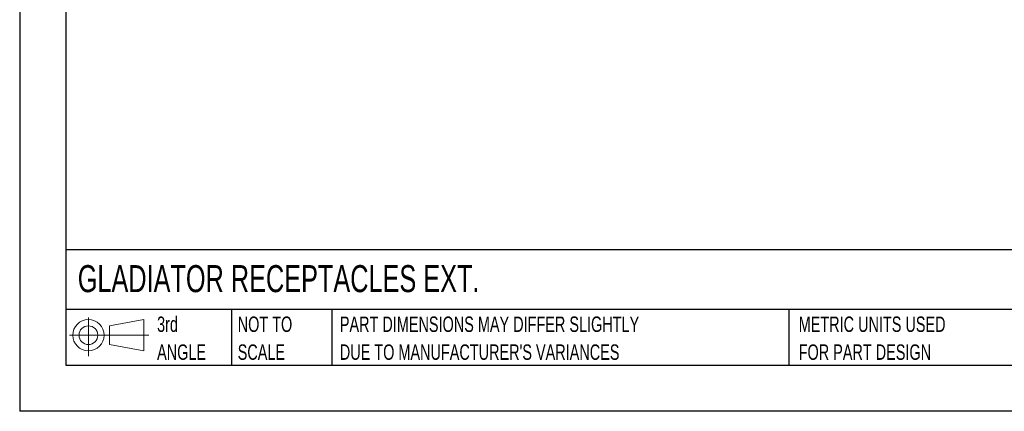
# Model space of a CAD drawing. Header units: millimetres. Extents: x 0 to 559, y 0 to 432.
# Tile 1 of 26: x 0 to 270, y 0 to 107. Entities that reach past the tile are written whole.
import ezdxf

# ---------------------------------------------------------------- set-up
doc = ezdxf.new("R2010")
doc.units = ezdxf.units.MM
doc.header["$LTSCALE"] = 2
doc.layers.add('TEXT', color=140, linetype='Continuous', lineweight=25)
doc.styles.add('SLDTEXTSTYLE0', font='TXT', dxfattribs={"width": 0.7})

# ---------------------------------------------------------------- blocks, each defined once
blk = doc.blocks.new('Block11')
at = {"color": 7, "linetype": 'Continuous', "lineweight": 18}
for p, q in [((5.18, 10.62), (5.18, 0)), ((10.96, 8.33), (20.35, 10.06)), ((10.96, 3.19), (10.96, 8.33)), ((20.35, 10.06), (20.35, 1.46)), ((0, 5.76), (21.75, 5.76)), ((10.96, 3.19), (20.35, 1.46))]:
    blk.add_line(p, q, dxfattribs=at)
for radius in [4.3, 2.57]:
    blk.add_circle((5.18, 5.76), radius, dxfattribs=at)
blk = doc.blocks.new('Block12')
at = {"color": 7, "linetype": 'Continuous'}
blk.add_blockref('Block11', (0, 0), dxfattribs=at)
blk = doc.blocks.new('SW_NOTE_0_2')
at = {"layer": 'TEXT', "color": 0, "char_height": 4.2333, "attachment_point": 1, "style": 'SLDTEXTSTYLE0'}
for s, insert in [('PART DIMENSIONS MAY DIFFER SLIGHTLY', (0, 5.46)), ("DUE TO MANUFACTURER'S VARIANCES", (0, -2.19))]:
    blk.add_mtext(s, dxfattribs=dict(at, insert=insert))
blk = doc.blocks.new('SW_NOTE_0_3')
at = {"layer": 'TEXT', "color": 0, "char_height": 4.233, "attachment_point": 1, "style": 'SLDTEXTSTYLE0'}
for s, insert in [('NOT TO', (0, 5.46)), ('SCALE', (0, -2.19))]:
    blk.add_mtext(s, dxfattribs=dict(at, insert=insert))
blk = doc.blocks.new('SW_NOTE_0_4')
at = {"layer": 'TEXT', "color": 0, "char_height": 4.233, "attachment_point": 1, "style": 'SLDTEXTSTYLE0'}
for s, insert in [('3rd', (0, 5.46)), ('ANGLE', (0, -2.19))]:
    blk.add_mtext(s, dxfattribs=dict(at, insert=insert))
blk = doc.blocks.new('SW_NOTE_0_5')
at = {"layer": 'TEXT', "color": 0, "char_height": 4.2333, "attachment_point": 1, "style": 'SLDTEXTSTYLE0'}
for s, insert in [('METRIC UNITS USED', (0, 5.46)), ('FOR PART DESIGN', (0, -2.19))]:
    blk.add_mtext(s, dxfattribs=dict(at, insert=insert))

msp = doc.modelspace()

# ---------------------------------------------------------------- linework, layer by layer
at = {"color": 7, "linetype": 'Continuous'}
for p in [(0, 431.81), (558.8, 0.01)]:
    msp.add_line(p, (0, 0.01), dxfattribs=at)
at = {"layer": 'TEXT'}
for p, q in [((12.7, 419.1), (12.7, 12.7)), ((546.1, 44.25), (12.7, 44.25)), ((546.1, 27.94), (12.7, 27.94)), ((58.09, 27.94), (58.09, 12.7)), ((85.67, 27.94), (85.67, 12.7)), ((210.97, 27.94), (210.97, 12.7)), ((12.7, 12.7), (546.1, 12.7))]:
    msp.add_line(p, q, dxfattribs=at)

# ---------------------------------------------------------------- block references
for name, p in [('Block12', (13.68, 15.11)), ('SW_NOTE_0_4', (37.7, 20.54)), ('SW_NOTE_0_3', (59.81, 20.54)), ('SW_NOTE_0_2', (87.83, 20.54)), ('SW_NOTE_0_5', (213.71, 20.54))]:
    msp.add_blockref(name, p, dxfattribs=at)

# ---------------------------------------------------------------- texts
at = {"layer": 'TEXT', "insert": (15.93, 40.09), "char_height": 7.4083, "attachment_point": 1, "style": 'SLDTEXTSTYLE0'}
msp.add_mtext('GLADIATOR RECEPTACLES EXT.', dxfattribs=at)

doc.saveas('drawing.dxf')
